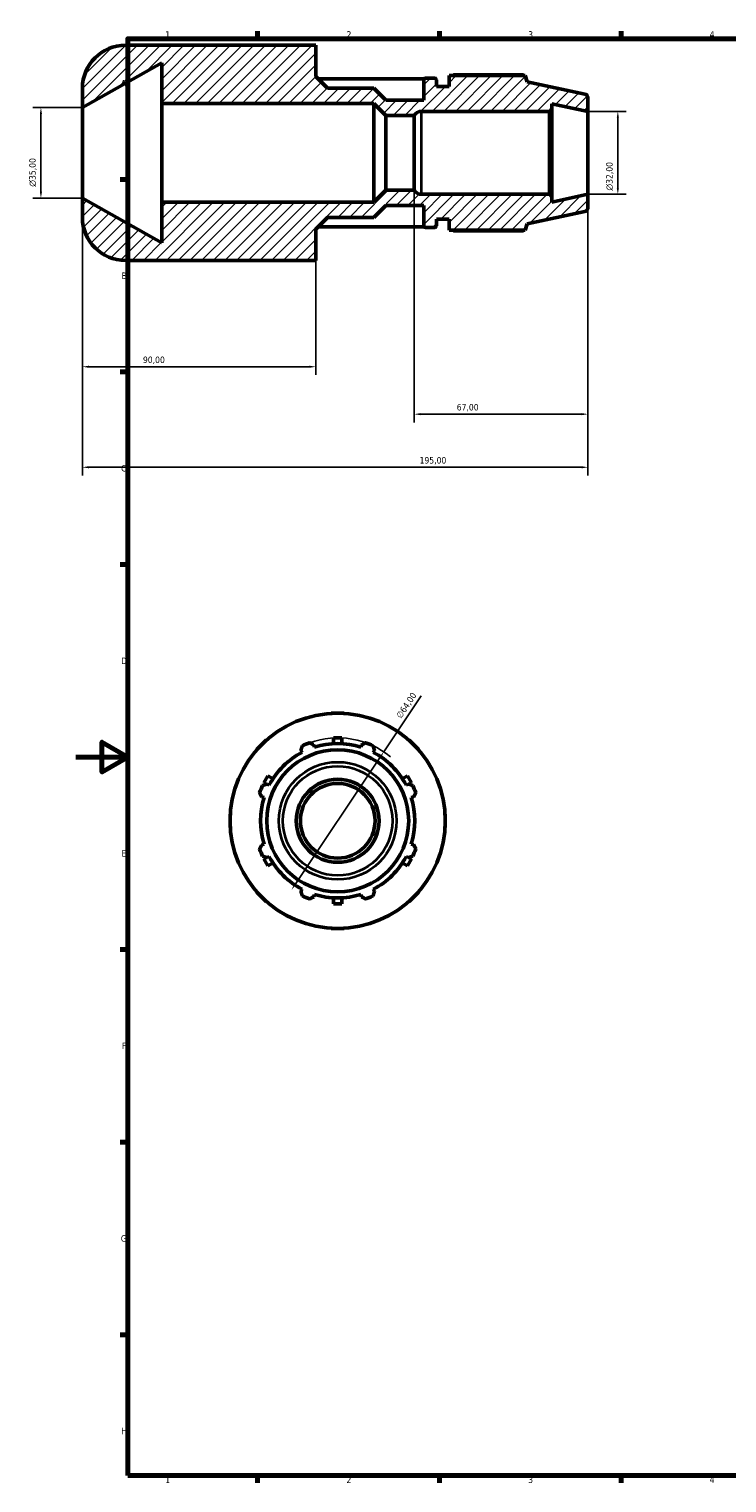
# Model space of a CAD drawing. Header units: millimetres. Extents: x -18 to 931, y 0 to 594.
# Tile 1 of 5: x -18 to 251, y 17 to 578. Entities that reach past the tile are written whole.
import ezdxf

# ---------------------------------------------------------------- set-up
doc = ezdxf.new("R2010")
doc.units = ezdxf.units.MM
for name, color, linetype, lineweight in [('Border (ISO)', 7, 'Continuous', 70), ('Dimension (ISO)', 7, 'Continuous', 25), ('Hatch (ISO)', 7, 'Continuous', 18), ('Visible (ISO)', 7, 'Continuous', 50), ('Visible Narrow (ISO)', 7, 'Continuous', 35)]:
    doc.layers.add(name, color=color, linetype=linetype, lineweight=lineweight)
doc.styles.add('Note Text (ISO)', font='tahoma.ttf')
doc.dimstyles.new('Default (ISO)', dxfattribs={"dimtxt": 2.5, "dimasz": 2.5, "dimexe": 3.175, "dimexo": 0, "dimgap": 0.762, "dimtad": 1, "dimrnd": 1e-08, "dimzin": 0, "dimtxsty": 'Note Text (ISO)', "dimcen": 0.09, "dimdle": 10, "dimclrd": 256, "dimclre": 256, "dimclrt": 232, "dimazin": 0, "dimtfac": 1.40208, "dimtmove": 0, "dimatfit": 3, "dimfxl": 1, "dimtolj": 1, "dimtzin": 0, "dimlwd": -1, "dimlwe": -1, "dimarcsym": 0})

# ---------------------------------------------------------------- blocks, each defined once
blk = doc.blocks.new('Borders Default Border')
at = {"layer": 'Border (ISO)'}
for p, q in [((70.08, 574), (70.08, 576.9)), ((140.17, 574), (140.17, 576.9)), ((210.25, 574), (210.25, 576.9)), ((20, 519.75), (17.1, 519.75)), ((20, 445.5), (17.1, 445.5)), ((20, 371.25), (17.1, 371.25)), ((20, 222.75), (17.1, 222.75)), ((20, 148.5), (17.1, 148.5)), ((20, 74.25), (17.1, 74.25)), ((70.08, 20), (70.08, 17.1)), ((140.17, 20), (140.17, 17.1)), ((210.25, 20), (210.25, 17.1))]:
    blk.add_line(p, q, dxfattribs=at)
at = {"layer": 'Border (ISO)', "flags": 128}
for points in [[(20, 20), (20, 574), (821, 574), (821, 20), (20, 20)], [(0, 297), (20, 297), (10, 302.77), (10, 291.23), (20, 297)]]:
    blk.add_lwpolyline(points, dxfattribs=at)
at = {"layer": 'Border (ISO)', "color": 232, "true_color": 0xca0064, "char_height": 2.5, "attachment_point": 7, "style": 'Note Text (ISO)'}
for s, insert in [('1', (34.48, 574.4)), ('2', (104.37, 574.4)), ('3', (174.43, 574.35)), ('4', (244.42, 574.4)), ('A', (17.29, 555.62)), ('B', (17.59, 481.37)), ('C', (17.43, 407.08)), ('D', (17.43, 332.88)), ('E', (17.64, 258.63)), ('F', (17.7, 184.38)), ('G', (17.31, 110.08)), ('H', (17.44, 35.88)), ('1', (34.48, 17.1)), ('2', (104.37, 17.1)), ('3', (174.43, 17.05)), ('4', (244.42, 17.1))]:
    blk.add_mtext(s, dxfattribs=dict(at, insert=insert))
blk = doc.blocks.new('*D7')
at = {"layer": 'Defpoints', "color": 0, "transparency": 16777216}
for p in [(197.5, 546), (197.5, 514), (209.01, 514)]:
    blk.add_point(p, dxfattribs=at)
at = {"layer": 'Dimension (ISO)', "transparency": 16777216}
for p, q in [((197.5, 546), (212.19, 546)), ((209.01, 543.5), (209.01, 516.5)), ((197.5, 514), (212.19, 514))]:
    blk.add_line(p, q, dxfattribs=at)
for points in [[(208.6, 543.5), (209.43, 543.5), (209.01, 546)], [(208.6, 516.5), (209.43, 516.5), (209.01, 514)]]:
    blk.add_solid(points, dxfattribs=at)
at = {"layer": 'Dimension (ISO)', "color": 232, "true_color": 0xca0064, "transparency": 16777216, "insert": (204.49, 515.44), "char_height": 2.5, "attachment_point": 1, "rotation": 90, "style": 'Note Text (ISO)'}
blk.add_mtext('\\A1;\\fAIGDT|b0|i0;\\H2.5000;\\ln\\fTahoma|b0|i0;\\H2.5000;32,00', dxfattribs=at)
blk = doc.blocks.new('*D8')
at = {"layer": 'Defpoints', "color": 0, "transparency": 16777216}
for p in [(2.5, 512.5), (92.5, 488.5), (2.5, 447.52)]:
    blk.add_point(p, dxfattribs=at)
at = {"layer": 'Dimension (ISO)', "transparency": 16777216}
for p, q in [((2.5, 512.5), (2.5, 444.34)), ((92.5, 488.5), (92.5, 444.34)), ((90, 447.52), (5, 447.52))]:
    blk.add_line(p, q, dxfattribs=at)
for points in [[(5, 447.93), (5, 447.1), (2.5, 447.52)], [(90, 447.93), (90, 447.1), (92.5, 447.52)]]:
    blk.add_solid(points, dxfattribs=at)
at = {"layer": 'Dimension (ISO)', "color": 232, "true_color": 0xca0064, "transparency": 16777216, "insert": (25.85, 451.45), "char_height": 2.5, "attachment_point": 1, "style": 'Note Text (ISO)'}
blk.add_mtext('\\A1;90,00', dxfattribs=at)
blk = doc.blocks.new('*D9')
at = {"layer": 'Defpoints', "color": 0, "transparency": 16777216}
for p in [(2.5, 512.5), (197.5, 514), (197.5, 408.75)]:
    blk.add_point(p, dxfattribs=at)
at = {"layer": 'Dimension (ISO)', "transparency": 16777216}
for p, q in [((2.5, 512.5), (2.5, 405.58)), ((197.5, 514), (197.5, 405.58)), ((5, 408.75), (195, 408.75))]:
    blk.add_line(p, q, dxfattribs=at)
for points in [[(5, 409.17), (5, 408.34), (2.5, 408.75)], [(195, 409.17), (195, 408.34), (197.5, 408.75)]]:
    blk.add_solid(points, dxfattribs=at)
at = {"layer": 'Dimension (ISO)', "color": 232, "true_color": 0xca0064, "transparency": 16777216, "insert": (132.55, 412.69), "char_height": 2.5, "attachment_point": 1, "style": 'Note Text (ISO)'}
blk.add_mtext('\\A1;195,00', dxfattribs=at)
blk = doc.blocks.new('*D10')
at = {"layer": 'Defpoints', "color": 0, "transparency": 16777216}
for p in [(130.5, 515.6), (197.5, 514), (130.5, 429.22)]:
    blk.add_point(p, dxfattribs=at)
at = {"layer": 'Dimension (ISO)', "transparency": 16777216}
for p, q in [((130.5, 515.6), (130.5, 426.05)), ((197.5, 514), (197.5, 426.05)), ((195, 429.22), (133, 429.22))]:
    blk.add_line(p, q, dxfattribs=at)
for points in [[(133, 429.64), (133, 428.81), (130.5, 429.22)], [(195, 429.64), (195, 428.81), (197.5, 429.22)]]:
    blk.add_solid(points, dxfattribs=at)
at = {"layer": 'Dimension (ISO)', "color": 232, "true_color": 0xca0064, "transparency": 16777216, "insert": (146.87, 433.16), "char_height": 2.5, "attachment_point": 1, "style": 'Note Text (ISO)'}
blk.add_mtext('\\A1;67,00', dxfattribs=at)
blk = doc.blocks.new('*D11')
at = {"layer": 'Defpoints', "color": 0, "transparency": 16777216}
for p in [(118.73, 299.04), (83.19, 245.82)]:
    blk.add_point(p, dxfattribs=at)
at = {"layer": 'Dimension (ISO)', "transparency": 16777216}
for p, q in [((118.73, 299.04), (133.16, 320.64)), ((84.57, 247.9), (117.34, 296.96))]:
    blk.add_line(p, q, dxfattribs=at)
blk.add_arc((100.96, 272.43), 32, 50.5767, 109.792, dxfattribs=at)
for points in [[(117, 297.19), (117.69, 296.73), (118.73, 299.04)], [(84.23, 248.13), (84.92, 247.66), (83.19, 245.82)]]:
    blk.add_solid(points, dxfattribs=at)
at = {"layer": 'Dimension (ISO)', "color": 232, "true_color": 0xca0064, "transparency": 16777216, "insert": (123.33, 313.08), "char_height": 2.5, "attachment_point": 1, "rotation": 56.2615, "style": 'Note Text (ISO)'}
blk.add_mtext('\\A1;∅64,00', dxfattribs=at)
blk = doc.blocks.new('*D13')
at = {"layer": 'Defpoints', "color": 0, "transparency": 16777216}
for p in [(2.5, 547.5), (-13.5, 512.5), (2.5, 512.5)]:
    blk.add_point(p, dxfattribs=at)
at = {"layer": 'Dimension (ISO)', "transparency": 16777216}
for p, q in [((2.5, 547.5), (-16.67, 547.5)), ((-13.5, 545), (-13.5, 515)), ((2.5, 512.5), (-16.67, 512.5))]:
    blk.add_line(p, q, dxfattribs=at)
for points in [[(-13.92, 545), (-13.08, 545), (-13.5, 547.5)], [(-13.92, 515), (-13.08, 515), (-13.5, 512.5)]]:
    blk.add_solid(points, dxfattribs=at)
at = {"layer": 'Dimension (ISO)', "color": 232, "true_color": 0xca0064, "transparency": 16777216, "insert": (-18.02, 516.94), "char_height": 2.5, "attachment_point": 1, "rotation": 90, "style": 'Note Text (ISO)'}
blk.add_mtext('\\A1;\\fAIGDT|b0|i0;\\H2.5000;\\ln\\fTahoma|b0|i0;\\H2.5000;35,00', dxfattribs=at)

msp = doc.modelspace()

# ---------------------------------------------------------------- hatches: boundary and pattern name
at = {"layer": 'Hatch (ISO)'}
h = msp.add_hatch(dxfattribs=at)
h.set_pattern_fill('ANSI31', color=256, scale=25.4, style=0)
h.set_pattern_definition([(45, (0, 0), (-2.245064, 2.245064), [])])
edge = h.paths.add_edge_path()
edge.add_ellipse((195.9, 508.8957), major_axis=(0.3327, -1.565), ratio=1, start_angle=0, end_angle=78)
edge.add_line((197.5, 508.8957), (197.5, 514))
edge.add_line((197.5, 514), (183.5714, 511.0394))
edge.add_line((183.5714, 511.0394), (183.5714, 513.04))
edge.add_line((183.5714, 513.04), (182.6114, 514))
edge.add_line((182.6114, 514), (133.2713, 514))
edge.add_ellipse((133.2713, 517.2), major_axis=(0, -3.2), ratio=1, start_angle=300, end_angle=360, ccw=False)
edge.add_line((130.5, 515.6), (119.5, 515.6))
edge.add_line((119.5, 515.6), (114.869, 510.969))
edge.add_line((114.869, 510.969), (33.1, 510.969))
edge.add_line((33.1, 510.969), (33.1, 495.3334))
edge.add_line((33.1, 495.3334), (2.5, 512.5))
edge.add_line((2.5, 512.5), (2.5, 505.1))
edge.add_ellipse((19.1, 505.1), major_axis=(-16.6, 0), ratio=1, start_angle=0, end_angle=90)
edge.add_line((19.1, 488.5), (85.86, 488.5))
edge.add_line((85.86, 488.5), (92.5, 488.5))
edge.add_line((92.5, 488.5), (92.5, 500.6))
edge.add_line((92.5, 500.6), (97, 505.1))
edge.add_line((97, 505.1), (114.869, 505.1))
edge.add_line((114.869, 505.1), (119.5, 509.731))
edge.add_line((119.5, 509.731), (134.15, 509.731))
edge.add_line((134.15, 509.731), (134.15, 501.84))
edge.add_ellipse((134.79, 501.84), major_axis=(-0.64, 0), ratio=1, start_angle=0, end_angle=90)
edge.add_line((134.79, 501.2), (138.385, 501.2))
edge.add_ellipse((138.385, 501.84), major_axis=(0, -0.64), ratio=1, start_angle=0, end_angle=90)
edge.add_line((139.025, 501.84), (139.025, 504.4))
edge.add_line((139.025, 504.4), (143.9, 504.4))
edge.add_line((143.9, 504.4), (143.9, 500.24))
edge.add_line((143.9, 500.24), (173.2781, 500.24))
edge.add_line((173.2781, 500.24), (174.05, 502.6155))
edge.add_line((174.05, 502.6155), (196.2327, 507.3306))
edge = h.paths.add_edge_path()
edge.add_ellipse((195.9, 551.1043), major_axis=(1.6, 0), ratio=1, start_angle=0, end_angle=78)
edge.add_line((196.2327, 552.6694), (174.05, 557.3845))
edge.add_line((174.05, 557.3845), (173.2781, 559.76))
edge.add_line((173.2781, 559.76), (143.9, 559.76))
edge.add_line((143.9, 559.76), (143.9, 555.6))
edge.add_line((143.9, 555.6), (139.025, 555.6))
edge.add_line((139.025, 555.6), (139.025, 558.16))
edge.add_ellipse((138.385, 558.16), major_axis=(0.64, 0), ratio=1, start_angle=0, end_angle=90)
edge.add_line((138.385, 558.8), (134.79, 558.8))
edge.add_ellipse((134.79, 558.16), major_axis=(0, 0.64), ratio=1, start_angle=0, end_angle=90)
edge.add_line((134.15, 558.16), (134.15, 550.269))
edge.add_line((134.15, 550.269), (119.5, 550.269))
edge.add_line((119.5, 550.269), (114.869, 554.9))
edge.add_line((114.869, 554.9), (97, 554.9))
edge.add_line((97, 554.9), (92.5, 559.4))
edge.add_line((92.5, 559.4), (92.5, 571.5))
edge.add_line((92.5, 571.5), (85.86, 571.5))
edge.add_line((85.86, 571.5), (19.1, 571.5))
edge.add_ellipse((19.1, 554.9), major_axis=(0, 16.6), ratio=1, start_angle=0, end_angle=90)
edge.add_line((2.5, 554.9), (2.5, 547.5))
edge.add_line((2.5, 547.5), (33.1, 564.6666))
edge.add_line((33.1, 564.6666), (33.1, 549.031))
edge.add_line((33.1, 549.031), (114.869, 549.031))
edge.add_line((114.869, 549.031), (119.5, 544.4))
edge.add_line((119.5, 544.4), (130.5, 544.4))
edge.add_ellipse((133.2713, 542.8), major_axis=(-2.7713, 1.6), ratio=1, start_angle=300, end_angle=360, ccw=False)
edge.add_line((133.2713, 546), (182.6114, 546))
edge.add_line((182.6114, 546), (183.5714, 546.96))
edge.add_line((183.5714, 546.96), (183.5714, 548.9606))
edge.add_line((183.5714, 548.9606), (197.5, 546))
edge.add_line((197.5, 546), (197.5, 551.1043))

# ---------------------------------------------------------------- linework, layer by layer
at = {"layer": 'Visible (ISO)'}
for p, q in [((85.86, 571.5), (19.1, 571.5)), ((92.5, 571.5), (85.86, 571.5)), ((92.5, 559.4), (92.5, 571.5)), ((2.5, 547.5), (33.1, 564.6666)), ((33.1, 564.6666), (33.1, 549.031)), ((97, 554.9), (92.5, 559.4)), ((134.256, 558.5128), (93.3872, 558.5128)), ((134.15, 558.16), (134.15, 550.269)), ((138.385, 558.8), (134.79, 558.8)), ((139.025, 555.6), (139.025, 558.16)), ((143.9, 555.6), (139.025, 555.6)), ((173.2781, 559.76), (143.9, 559.76)), ((143.9, 559.76), (143.9, 555.6)), ((172.5503, 560.1097), (145.82, 560.1097)), ((174.05, 557.3845), (173.2781, 559.76)), ((196.2327, 552.6694), (174.05, 557.3845)), ((2.5, 554.9), (2.5, 547.5)), ((114.869, 554.9), (97, 554.9)), ((119.5, 550.269), (114.869, 554.9)), ((134.15, 550.269), (119.5, 550.269)), ((197.5, 546), (197.5, 551.1043)), ((2.5, 512.5), (2.5, 547.5)), ((33.1, 549.031), (114.869, 549.031)), ((33.1, 510.969), (33.1, 549.031)), ((114.869, 549.031), (119.5, 544.4)), ((114.869, 510.969), (114.869, 549.031)), ((119.5, 544.4), (130.5, 544.4)), ((119.5, 515.6), (119.5, 544.4)), ((130.5, 515.6), (130.5, 544.4)), ((133.2713, 546), (182.6114, 546)), ((182.6114, 546), (183.5714, 546.96)), ((182.6114, 546), (182.6114, 514)), ((183.5714, 546.96), (183.5714, 548.9606)), ((183.5714, 548.9606), (197.5, 546)), ((183.5714, 513.04), (183.5714, 546.96)), ((197.5, 514), (197.5, 546)), ((33.1, 495.3334), (2.5, 512.5)), ((2.5, 512.5), (2.5, 505.1)), ((114.869, 510.969), (33.1, 510.969)), ((33.1, 510.969), (33.1, 495.3334)), ((119.5, 515.6), (114.869, 510.969)), ((130.5, 515.6), (119.5, 515.6)), ((182.6114, 514), (133.2713, 514)), ((183.5714, 513.04), (182.6114, 514)), ((197.5, 514), (183.5714, 511.0394)), ((183.5714, 511.0394), (183.5714, 513.04)), ((197.5, 508.8957), (197.5, 514)), ((92.5, 500.6), (97, 505.1)), ((97, 505.1), (114.869, 505.1)), ((114.869, 505.1), (119.5, 509.731)), ((119.5, 509.731), (134.15, 509.731)), ((134.15, 509.731), (134.15, 501.84)), ((174.05, 502.6155), (196.2327, 507.3306)), ((92.5, 488.5), (92.5, 500.6)), ((93.3872, 501.4872), (134.256, 501.4872)), ((134.79, 501.2), (138.385, 501.2)), ((139.025, 501.84), (139.025, 504.4)), ((139.025, 504.4), (143.9, 504.4)), ((143.9, 504.4), (143.9, 500.24)), ((143.9, 500.24), (173.2781, 500.24)), ((145.82, 499.8903), (172.5503, 499.8903)), ((173.2781, 500.24), (174.05, 502.6155)), ((19.1, 488.5), (85.86, 488.5)), ((85.86, 488.5), (92.5, 488.5)), ((98.3985, 313.9274), (100.9585, 313.9274)), ((98.3985, 313.8483), (98.3985, 313.9274)), ((100.9585, 313.9274), (103.5185, 313.9274)), ((103.5185, 313.9274), (103.5185, 313.8483)), ((71.6136, 301.7723), (73.4238, 303.5825)), ((73.4238, 303.5825), (73.4797, 303.5266)), ((99.3585, 302.1443), (99.3585, 304.4274)), ((102.5585, 304.4274), (99.3585, 304.4274)), ((102.5585, 304.4274), (102.5585, 302.1443)), ((128.4374, 303.5266), (128.4933, 303.5825)), ((128.4933, 303.5825), (130.3035, 301.7723)), ((69.8034, 299.9621), (71.6136, 301.7723)), ((69.8593, 299.9062), (69.8034, 299.9621)), ((86.7736, 299.6763), (87.2169, 298.8248)), ((92.0095, 300.81), (91.7209, 301.7256)), ((110.1962, 301.7256), (109.9075, 300.81)), ((114.7002, 298.8248), (115.1435, 299.6763)), ((130.3035, 301.7723), (132.1137, 299.9621)), ((132.1137, 299.9621), (132.0578, 299.9062)), ((74.0457, 289.813), (72.4457, 287.0417)), ((73.3773, 286.5039), (72.4457, 287.0417)), ((74.5611, 286.169), (73.7096, 286.6123)), ((74.0457, 289.813), (76.0229, 288.6715)), ((125.8942, 288.6715), (127.8714, 289.813)), ((128.2075, 286.6123), (127.356, 286.169)), ((129.4714, 287.0417), (127.8714, 289.813)), ((129.4714, 287.0417), (128.5398, 286.5039)), ((71.6604, 281.6651), (72.5759, 281.3764)), ((129.3412, 281.3764), (130.2567, 281.6651)), ((59.4585, 274.9874), (59.5376, 274.9874)), ((59.4585, 272.4274), (59.4585, 274.9874)), ((142.3795, 274.9874), (142.4585, 274.9874)), ((142.4585, 274.9874), (142.4585, 272.4274)), ((59.4585, 269.8674), (59.4585, 272.4274)), ((59.5376, 269.8674), (59.4585, 269.8674)), ((142.4585, 269.8674), (142.3795, 269.8674)), ((142.4585, 272.4274), (142.4585, 269.8674)), ((72.5759, 263.4784), (71.6604, 263.1897)), ((72.4457, 257.813), (73.3773, 258.3509)), ((73.7096, 258.2425), (74.5611, 258.6857)), ((127.356, 258.6857), (128.2075, 258.2425)), ((128.5398, 258.3509), (129.4714, 257.813)), ((130.2567, 263.1897), (129.3412, 263.4784)), ((72.4457, 257.813), (74.0457, 255.0417)), ((76.0229, 256.1833), (74.0457, 255.0417)), ((127.8714, 255.0417), (125.8942, 256.1833)), ((127.8714, 255.0417), (129.4714, 257.813)), ((69.8034, 244.8926), (69.8593, 244.9485)), ((71.6136, 243.0824), (69.8034, 244.8926)), ((73.4238, 241.2722), (71.6136, 243.0824)), ((73.4797, 241.3281), (73.4238, 241.2722)), ((87.2169, 246.0299), (86.7736, 245.1784)), ((91.7209, 243.1292), (92.0095, 244.0448)), ((99.3585, 240.4274), (99.3585, 242.7104)), ((102.5585, 242.7104), (102.5585, 240.4274)), ((109.9075, 244.0448), (110.1962, 243.1292)), ((115.1435, 245.1784), (114.7002, 246.0299)), ((128.4933, 241.2722), (128.4374, 241.3281)), ((130.3035, 243.0824), (128.4933, 241.2722)), ((132.1137, 244.8926), (130.3035, 243.0824)), ((132.0578, 244.9485), (132.1137, 244.8926)), ((99.3585, 240.4274), (102.5585, 240.4274)), ((98.3985, 230.9274), (98.3985, 231.0064)), ((100.9585, 230.9274), (98.3985, 230.9274)), ((103.5185, 230.9274), (100.9585, 230.9274)), ((103.5185, 231.0064), (103.5185, 230.9274))]:
    msp.add_line(p, q, dxfattribs=at)
for radius in [41.5, 27.3845, 16, 14.4]:
    msp.add_circle((100.9585, 272.4274), radius, dxfattribs=at)
for centre, radius, start, end in [((19.1, 554.9), 16.6, 90, 180), ((134.79, 558.16), 0.64, 90, 180), ((138.385, 558.16), 0.64, 0, 90), ((195.9, 551.1043), 1.6, 0, 78), ((133.2713, 542.8), 3.2, 90, 150), ((133.2713, 517.2), 3.2, 210, 270), ((19.1, 505.1), 16.6, 180, 270), ((195.9, 508.8957), 1.6, 282, 0), ((134.79, 501.84), 0.64, 180, 270), ((138.385, 501.84), 0.64, 270, 0), ((100.9585, 272.4274), 29.76, 117.5, 152.5), ((100.9585, 272.4274), 32, 109.791984, 115.208016), ((100.9585, 272.4274), 29.76, 72.5, 107.5), ((100.9585, 272.4274), 32, 64.791984, 70.208016), ((100.9585, 272.4274), 29.76, 27.5, 62.5), ((100.9585, 272.4274), 32, 154.791984, 160.208016), ((100.9585, 272.4274), 32, 19.791984, 25.208016), ((100.9585, 272.4274), 29.76, 162.5, 197.5), ((100.9585, 272.4274), 29.76, 342.5, 17.5), ((100.9585, 272.4274), 32, 199.791984, 205.208016), ((100.9585, 272.4274), 29.76, 207.5, 242.5), ((100.9585, 272.4274), 29.76, 297.5, 332.5), ((100.9585, 272.4274), 32, 334.791984, 340.208016), ((100.9585, 272.4274), 32, 244.791984, 250.208016), ((100.9585, 272.4274), 29.76, 252.5, 287.5), ((100.9585, 272.4274), 32, 289.791984, 295.208016)]:
    msp.add_arc(centre, radius, start, end, dxfattribs=at)
for points, weights in [([(145.2623, 559.76), (145.5364, 559.9333), (145.82, 560.1097)], [1.01176349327, 1.01385715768, 1.01580463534]), ([(172.7315, 559.76), (172.6425, 559.9333), (172.5503, 560.1097)], [1.00127360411, 1.00071073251, 1]), ([(145.82, 499.8903), (145.5364, 500.0667), (145.2623, 500.24)], [1.01580463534, 1.01385715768, 1.01176349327]), ([(172.5503, 499.8903), (172.6425, 500.0667), (172.7315, 500.24)], [1, 1.00071073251, 1.00127360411]), ([(86.7736, 299.6763), (87.0459, 300.5108), (87.3296, 301.3799)], [1.00252357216, 1.00166991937, 1]), ([(90.1231, 302.5371), (90.9383, 302.123), (91.7209, 301.7256)], [1, 1.00166991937, 1.00252357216]), ([(110.1962, 301.7256), (110.9788, 302.123), (111.7939, 302.5371)], [1.00252357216, 1.00166991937, 1]), ([(114.5875, 301.3799), (114.8712, 300.5108), (115.1435, 299.6763)], [1, 1.00166991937, 1.00252357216]), ([(72.006, 286.0564), (72.8752, 286.34), (73.7096, 286.6123)], [1, 1.00166991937, 1.00252357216]), ([(128.2075, 286.6123), (129.0419, 286.34), (129.9111, 286.0564)], [1.00252357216, 1.00166991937, 1]), ([(71.6604, 281.6651), (71.2629, 282.4476), (70.8488, 283.2628)], [1.00252357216, 1.00166991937, 1]), ([(131.0682, 283.2628), (130.6542, 282.4476), (130.2567, 281.6651)], [1, 1.00166991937, 1.00252357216]), ([(70.8488, 261.592), (71.2629, 262.4071), (71.6604, 263.1897)], [1, 1.00166991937, 1.00252357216]), ([(73.7096, 258.2425), (72.8752, 258.5147), (72.006, 258.7984)], [1.00252357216, 1.00166991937, 1]), ([(129.9111, 258.7984), (129.0419, 258.5147), (128.2075, 258.2425)], [1, 1.00166991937, 1.00252357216]), ([(130.2567, 263.1897), (130.6542, 262.4071), (131.0682, 261.592)], [1.00252357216, 1.00166991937, 1]), ([(87.3296, 243.4748), (87.0459, 244.344), (86.7736, 245.1784)], [1, 1.00166991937, 1.00252357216]), ([(91.7209, 243.1292), (90.9383, 242.7317), (90.1231, 242.3177)], [1.00252357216, 1.00166991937, 1]), ([(111.7939, 242.3177), (110.9788, 242.7317), (110.1962, 243.1292)], [1, 1.00166991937, 1.00252357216]), ([(115.1435, 245.1784), (114.8712, 244.344), (114.5875, 243.4748)], [1.00252357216, 1.00166991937, 1])]:
    msp.add_rational_spline(points, weights, degree=2, dxfattribs=at)
at = {"layer": 'Visible Narrow (ISO)'}
msp.add_line((133.2713, 514.197), (133.2713, 545.803), dxfattribs=at)
for radius in [22.6694, 21.1043]:
    msp.add_circle((100.9585, 272.4274), radius, dxfattribs=at)

# ---------------------------------------------------------------- block references
msp.add_blockref('Borders Default Border', (0, 0))

# ---------------------------------------------------------------- dimensions: what is measured, and where the dimension line sits
at = {"layer": 'Dimension (ISO)'}
for base, p1, p2, picture, middle in [((-13.5, 512.5), (2.5, 547.5), (2.5, 512.5), '*D13', (-13.5, 522.5)), ((209.0138, 514), (197.5, 546), (197.5, 514), '*D7', (209.0138, 521))]:
    dim = msp.add_linear_dim(base=base, p1=p1, p2=p2, angle=90, text='\\fAIGDT|b0|i0;\\H2.5000;\\ln\\fTahoma|b0|i0;\\H2.5000;<>', dimstyle='Default (ISO)', override={"dimdec": 2, "dimtp": 0, "dimtm": 0, "dimtdec": 2, "dimtofl": 0, "dimatfit": 1}, dxfattribs=at)
    dim.commit()
    dim.dimension.update_dxf_attribs({"geometry": picture, "text_midpoint": middle, "dimtype": 160})
for base, p1, p2, picture, middle in [((197.5, 408.7526), (2.5, 512.5), (197.5, 514), '*D9', (137.5, 408.7526)), ((2.5, 447.5177), (92.5, 488.5), (2.5, 512.5), '*D8', (30, 447.5177)), ((130.5, 429.2225), (197.5, 514), (130.5, 515.6), '*D10', (151, 429.2225))]:
    dim = msp.add_linear_dim(base=base, p1=p1, p2=p2, angle=180, dimstyle='Default (ISO)', override={"dimdec": 2, "dimtp": 0, "dimtm": 0, "dimtdec": 2, "dimtofl": 0, "dimatfit": 1}, dxfattribs=at)
    dim.commit()
    dim.dimension.update_dxf_attribs({"geometry": picture, "text_midpoint": middle, "dimtype": 160})
dim = msp.add_diameter_dim_2p(p1=(83.1857, 245.8168), p2=(118.7314, 299.038), dimstyle='Default (ISO)', override={"dimdec": 2, "dimlfac": 1, "dimtp": 0, "dimtm": 0, "dimtdec": 2, "dimatfit": 2}, dxfattribs=at)
dim.commit()
dim.dimension.update_dxf_attribs({"geometry": '*D11', "text_midpoint": (129.687, 315.4414), "dimtype": 163})

doc.saveas('drawing.dxf')
